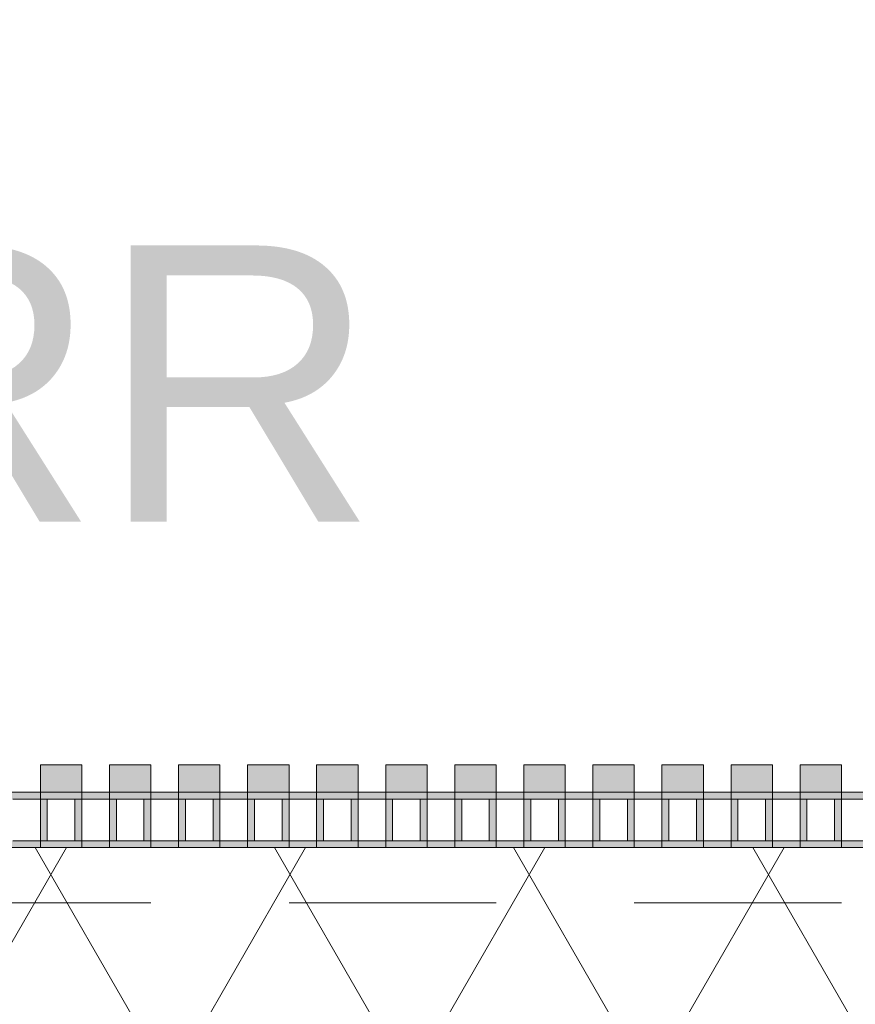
# Model space of a CAD drawing. Header units: metres. Extents: x -167 to 233, y -155 to 122.
# Tile 56 of 176: x 37.996 to 38.601, y 43.856 to 44.569. Entities that reach past the tile are written whole.
import ezdxf

# ---------------------------------------------------------------- set-up
doc = ezdxf.new("R2010")
doc.units = ezdxf.units.M
doc.header["$MEASUREMENT"] = 0
doc.linetypes.add('Strichlinie eng', pattern=[0.23, 0.15, -0.08])
for name, color, linetype in [('10 Wand außen', 7, 'Continuous'), ('50 Sanitäreinrichtung', 7, 'Continuous'), ('94 Genehmigungsplanung Bemaßung', 7, 'Continuous')]:
    doc.layers.add(name, color=color, linetype=linetype)
doc.styles.add('ERSTELLTER_STIL_1', font='arial.ttf')
doc.dimstyles.new('ERSTELLTER_STIL__1', dxfattribs={"dimtxt": 0.25, "dimasz": 0.19, "dimexe": 0.18, "dimexo": 0.1, "dimgap": 0, "dimtad": 1, "dimtih": 1, "dimtoh": 1, "dimzin": 0, "dimdsep": 46, "dimtxsty": 'ERSTELLTER_STIL_1', "dimblk": 'ARROWHEAD_6', "dimblk1": 'ARROWHEAD_6', "dimblk2": 'ARROWHEAD_6', "dimcen": 0.09, "dimclrd": 7, "dimclre": 7, "dimclrt": 7, "dimazin": 0, "dimtfac": 1, "dimtdec": 4, "dimtmove": 0, "dimatfit": 3, "dimfxl": 1, "dimtolj": 1, "dimtzin": 0, "dimarcsym": 0})

# ---------------------------------------------------------------- blocks, each defined once
blk = doc.blocks.new('Rechteck Raster Kassetten Fassade - ACB')
at = {"layer": '50 Sanitäreinrichtung', "linetype": 'Continuous', "lineweight": 0, "true_color": 0x9e9e9e}
for points in [[(0.29, 0.17), (0.29, 0.19), (0.26, 0.19), (0.26, 0.17)], [(0.34, 0.17), (0.34, 0.19), (0.31, 0.19), (0.31, 0.17)], [(0.39, 0.17), (0.39, 0.19), (0.36, 0.19), (0.36, 0.17)], [(0.44, 0.17), (0.44, 0.19), (0.41, 0.19), (0.41, 0.17)], [(0.49, 0.17), (0.49, 0.19), (0.46, 0.19), (0.46, 0.17)], [(0.54, 0.17), (0.54, 0.19), (0.51, 0.19), (0.51, 0.17)], [(0.59, 0.17), (0.59, 0.19), (0.56, 0.19), (0.56, 0.17)], [(0.64, 0.17), (0.64, 0.19), (0.61, 0.19), (0.61, 0.17)], [(0.69, 0.17), (0.69, 0.19), (0.66, 0.19), (0.66, 0.17)], [(0.74, 0.17), (0.74, 0.19), (0.71, 0.19), (0.71, 0.17)], [(0.79, 0.17), (0.79, 0.19), (0.76, 0.19), (0.76, 0.17)], [(0.84, 0.17), (0.84, 0.19), (0.81, 0.19), (0.81, 0.17)], [(0.21, 0.13), (0.26, 0.13), (0.26, 0.135), (0.215, 0.135), (0.215, 0.165), (0.26, 0.165), (0.26, 0.17), (0.21, 0.17)], [(0.26, 0.13), (0.31, 0.13), (0.31, 0.135), (0.265, 0.135), (0.265, 0.165), (0.31, 0.165), (0.31, 0.17), (0.26, 0.17)], [(0.285, 0.165), (0.285, 0.135), (0.29, 0.135), (0.29, 0.165)], [(0.31, 0.13), (0.36, 0.13), (0.36, 0.135), (0.315, 0.135), (0.315, 0.165), (0.36, 0.165), (0.36, 0.17), (0.31, 0.17)], [(0.335, 0.165), (0.335, 0.135), (0.34, 0.135), (0.34, 0.165)], [(0.36, 0.13), (0.41, 0.13), (0.41, 0.135), (0.365, 0.135), (0.365, 0.165), (0.41, 0.165), (0.41, 0.17), (0.36, 0.17)], [(0.385, 0.165), (0.385, 0.135), (0.39, 0.135), (0.39, 0.165)], [(0.41, 0.13), (0.46, 0.13), (0.46, 0.135), (0.415, 0.135), (0.415, 0.165), (0.46, 0.165), (0.46, 0.17), (0.41, 0.17)], [(0.435, 0.165), (0.435, 0.135), (0.44, 0.135), (0.44, 0.165)], [(0.46, 0.13), (0.51, 0.13), (0.51, 0.135), (0.465, 0.135), (0.465, 0.165), (0.51, 0.165), (0.51, 0.17), (0.46, 0.17)], [(0.485, 0.165), (0.485, 0.135), (0.49, 0.135), (0.49, 0.165)], [(0.51, 0.13), (0.56, 0.13), (0.56, 0.135), (0.515, 0.135), (0.515, 0.165), (0.56, 0.165), (0.56, 0.17), (0.51, 0.17)], [(0.535, 0.165), (0.535, 0.135), (0.54, 0.135), (0.54, 0.165)], [(0.56, 0.13), (0.61, 0.13), (0.61, 0.135), (0.565, 0.135), (0.565, 0.165), (0.61, 0.165), (0.61, 0.17), (0.56, 0.17)], [(0.585, 0.165), (0.585, 0.135), (0.59, 0.135), (0.59, 0.165)], [(0.61, 0.13), (0.66, 0.13), (0.66, 0.135), (0.615, 0.135), (0.615, 0.165), (0.66, 0.165), (0.66, 0.17), (0.61, 0.17)], [(0.635, 0.165), (0.635, 0.135), (0.64, 0.135), (0.64, 0.165)], [(0.66, 0.13), (0.71, 0.13), (0.71, 0.135), (0.665, 0.135), (0.665, 0.165), (0.71, 0.165), (0.71, 0.17), (0.66, 0.17)], [(0.685, 0.165), (0.685, 0.135), (0.69, 0.135), (0.69, 0.165)], [(0.71, 0.13), (0.76, 0.13), (0.76, 0.135), (0.715, 0.135), (0.715, 0.165), (0.76, 0.165), (0.76, 0.17), (0.71, 0.17)], [(0.735, 0.165), (0.735, 0.135), (0.74, 0.135), (0.74, 0.165)], [(0.76, 0.13), (0.81, 0.13), (0.81, 0.135), (0.765, 0.135), (0.765, 0.165), (0.81, 0.165), (0.81, 0.17), (0.76, 0.17)], [(0.785, 0.165), (0.785, 0.135), (0.79, 0.135), (0.79, 0.165)], [(0.81, 0.13), (0.86, 0.13), (0.86, 0.135), (0.815, 0.135), (0.815, 0.165), (0.86, 0.165), (0.86, 0.17), (0.81, 0.17)], [(0.835, 0.165), (0.835, 0.135), (0.84, 0.135), (0.84, 0.165)]]:
    blk.add_hatch(color=253, dxfattribs=at).paths.add_polyline_path(points)
at = {"layer": '50 Sanitäreinrichtung', "linetype": 'Continuous', "lineweight": 18}
h = blk.add_hatch(dxfattribs=at)
h.set_pattern_fill('Dämmung__weich_0001', color=8, style=0, pattern_type=2)
h.set_pattern_definition([(60, (0, 0), (-0.1299038, 0.075), []), (120, (0, 0), (0.1299038, 0.075), [])])
h.paths.add_polyline_path([(0, 0), (20.25, 0), (20.38, 0.13), (0, 0.13)])
at = {"layer": '50 Sanitäreinrichtung', "color": 251, "linetype": 'Continuous', "lineweight": 18, "true_color": 0x5f5f5f}
for p, q in [((0.29, 0.19), (0.26, 0.19)), ((0.26, 0.19), (0.26, 0.17)), ((0.29, 0.19), (0.26, 0.19)), ((0.26, 0.19), (0.26, 0.17)), ((0.29, 0.19), (0.29, 0.17)), ((0.29, 0.19), (0.29, 0.17)), ((0.34, 0.19), (0.31, 0.19)), ((0.31, 0.19), (0.31, 0.17)), ((0.34, 0.19), (0.31, 0.19)), ((0.31, 0.19), (0.31, 0.17)), ((0.34, 0.19), (0.34, 0.17)), ((0.34, 0.19), (0.34, 0.17)), ((0.39, 0.19), (0.36, 0.19)), ((0.36, 0.19), (0.36, 0.17)), ((0.39, 0.19), (0.36, 0.19)), ((0.36, 0.19), (0.36, 0.17)), ((0.39, 0.19), (0.39, 0.17)), ((0.39, 0.19), (0.39, 0.17)), ((0.44, 0.19), (0.41, 0.19)), ((0.41, 0.19), (0.41, 0.17)), ((0.44, 0.19), (0.41, 0.19)), ((0.41, 0.19), (0.41, 0.17)), ((0.44, 0.19), (0.44, 0.17)), ((0.44, 0.19), (0.44, 0.17)), ((0.49, 0.19), (0.46, 0.19)), ((0.46, 0.19), (0.46, 0.17)), ((0.49, 0.19), (0.46, 0.19)), ((0.46, 0.19), (0.46, 0.17)), ((0.49, 0.19), (0.49, 0.17)), ((0.49, 0.19), (0.49, 0.17)), ((0.54, 0.19), (0.51, 0.19)), ((0.51, 0.19), (0.51, 0.17)), ((0.54, 0.19), (0.51, 0.19)), ((0.51, 0.19), (0.51, 0.17)), ((0.54, 0.19), (0.54, 0.17)), ((0.54, 0.19), (0.54, 0.17)), ((0.59, 0.19), (0.56, 0.19)), ((0.56, 0.19), (0.56, 0.17)), ((0.59, 0.19), (0.56, 0.19)), ((0.56, 0.19), (0.56, 0.17)), ((0.59, 0.19), (0.59, 0.17)), ((0.59, 0.19), (0.59, 0.17)), ((0.64, 0.19), (0.61, 0.19)), ((0.61, 0.19), (0.61, 0.17)), ((0.64, 0.19), (0.61, 0.19)), ((0.61, 0.19), (0.61, 0.17)), ((0.64, 0.19), (0.64, 0.17)), ((0.64, 0.19), (0.64, 0.17)), ((0.69, 0.19), (0.66, 0.19)), ((0.66, 0.19), (0.66, 0.17)), ((0.69, 0.19), (0.66, 0.19)), ((0.66, 0.19), (0.66, 0.17)), ((0.69, 0.19), (0.69, 0.17)), ((0.69, 0.19), (0.69, 0.17)), ((0.74, 0.19), (0.71, 0.19)), ((0.71, 0.19), (0.71, 0.17)), ((0.74, 0.19), (0.71, 0.19)), ((0.71, 0.19), (0.71, 0.17)), ((0.74, 0.19), (0.74, 0.17)), ((0.74, 0.19), (0.74, 0.17)), ((0.79, 0.19), (0.76, 0.19)), ((0.76, 0.19), (0.76, 0.17)), ((0.79, 0.19), (0.76, 0.19)), ((0.76, 0.19), (0.76, 0.17)), ((0.79, 0.19), (0.79, 0.17)), ((0.79, 0.19), (0.79, 0.17)), ((0.84, 0.19), (0.81, 0.19)), ((0.81, 0.19), (0.81, 0.17)), ((0.84, 0.19), (0.81, 0.19)), ((0.81, 0.19), (0.81, 0.17)), ((0.84, 0.19), (0.84, 0.17)), ((0.84, 0.19), (0.84, 0.17)), ((0.29, 0.17), (0.21, 0.17)), ((0.29, 0.17), (0.21, 0.17)), ((0.26, 0.165), (0.24, 0.165)), ((0.26, 0.165), (0.24, 0.165)), ((0.34, 0.17), (0.26, 0.17)), ((0.26, 0.17), (0.26, 0.165)), ((0.34, 0.17), (0.26, 0.17)), ((0.26, 0.17), (0.26, 0.165)), ((0.29, 0.17), (0.26, 0.17)), ((0.29, 0.17), (0.26, 0.17)), ((0.265, 0.165), (0.26, 0.165)), ((0.26, 0.165), (0.26, 0.135)), ((0.265, 0.165), (0.26, 0.165)), ((0.26, 0.165), (0.26, 0.135)), ((0.285, 0.165), (0.265, 0.165)), ((0.265, 0.165), (0.265, 0.135)), ((0.285, 0.165), (0.265, 0.165)), ((0.285, 0.165), (0.265, 0.165)), ((0.265, 0.165), (0.265, 0.135)), ((0.285, 0.165), (0.265, 0.165)), ((0.285, 0.165), (0.285, 0.135)), ((0.29, 0.165), (0.285, 0.165)), ((0.285, 0.165), (0.285, 0.135)), ((0.29, 0.165), (0.285, 0.165)), ((0.29, 0.17), (0.29, 0.165)), ((0.29, 0.17), (0.29, 0.165)), ((0.29, 0.165), (0.29, 0.135)), ((0.31, 0.165), (0.29, 0.165)), ((0.29, 0.165), (0.29, 0.135)), ((0.31, 0.165), (0.29, 0.165)), ((0.39, 0.17), (0.31, 0.17)), ((0.31, 0.17), (0.31, 0.165)), ((0.39, 0.17), (0.31, 0.17)), ((0.31, 0.17), (0.31, 0.165)), ((0.34, 0.17), (0.31, 0.17)), ((0.34, 0.17), (0.31, 0.17)), ((0.315, 0.165), (0.31, 0.165)), ((0.31, 0.165), (0.31, 0.135)), ((0.315, 0.165), (0.31, 0.165)), ((0.31, 0.165), (0.31, 0.135)), ((0.335, 0.165), (0.315, 0.165)), ((0.315, 0.165), (0.315, 0.135)), ((0.335, 0.165), (0.315, 0.165)), ((0.335, 0.165), (0.315, 0.165)), ((0.315, 0.165), (0.315, 0.135)), ((0.335, 0.165), (0.315, 0.165)), ((0.335, 0.165), (0.335, 0.135)), ((0.34, 0.165), (0.335, 0.165)), ((0.335, 0.165), (0.335, 0.135)), ((0.34, 0.165), (0.335, 0.165)), ((0.34, 0.17), (0.34, 0.165)), ((0.34, 0.17), (0.34, 0.165)), ((0.34, 0.165), (0.34, 0.135)), ((0.36, 0.165), (0.34, 0.165)), ((0.34, 0.165), (0.34, 0.135)), ((0.36, 0.165), (0.34, 0.165)), ((0.44, 0.17), (0.36, 0.17)), ((0.36, 0.17), (0.36, 0.165)), ((0.44, 0.17), (0.36, 0.17)), ((0.36, 0.17), (0.36, 0.165)), ((0.39, 0.17), (0.36, 0.17)), ((0.39, 0.17), (0.36, 0.17)), ((0.365, 0.165), (0.36, 0.165)), ((0.36, 0.165), (0.36, 0.135)), ((0.365, 0.165), (0.36, 0.165)), ((0.36, 0.165), (0.36, 0.135)), ((0.385, 0.165), (0.365, 0.165)), ((0.365, 0.165), (0.365, 0.135)), ((0.385, 0.165), (0.365, 0.165)), ((0.385, 0.165), (0.365, 0.165)), ((0.365, 0.165), (0.365, 0.135)), ((0.385, 0.165), (0.365, 0.165)), ((0.385, 0.165), (0.385, 0.135)), ((0.39, 0.165), (0.385, 0.165)), ((0.385, 0.165), (0.385, 0.135)), ((0.39, 0.165), (0.385, 0.165)), ((0.39, 0.17), (0.39, 0.165)), ((0.39, 0.17), (0.39, 0.165)), ((0.39, 0.165), (0.39, 0.135)), ((0.41, 0.165), (0.39, 0.165)), ((0.39, 0.165), (0.39, 0.135)), ((0.41, 0.165), (0.39, 0.165)), ((0.49, 0.17), (0.41, 0.17)), ((0.41, 0.17), (0.41, 0.165)), ((0.49, 0.17), (0.41, 0.17)), ((0.41, 0.17), (0.41, 0.165)), ((0.44, 0.17), (0.41, 0.17)), ((0.44, 0.17), (0.41, 0.17)), ((0.415, 0.165), (0.41, 0.165)), ((0.41, 0.165), (0.41, 0.135)), ((0.415, 0.165), (0.41, 0.165)), ((0.41, 0.165), (0.41, 0.135)), ((0.435, 0.165), (0.415, 0.165)), ((0.415, 0.165), (0.415, 0.135)), ((0.435, 0.165), (0.415, 0.165)), ((0.435, 0.165), (0.415, 0.165)), ((0.415, 0.165), (0.415, 0.135)), ((0.435, 0.165), (0.415, 0.165)), ((0.435, 0.165), (0.435, 0.135)), ((0.44, 0.165), (0.435, 0.165)), ((0.435, 0.165), (0.435, 0.135)), ((0.44, 0.165), (0.435, 0.165)), ((0.44, 0.17), (0.44, 0.165)), ((0.44, 0.17), (0.44, 0.165)), ((0.44, 0.165), (0.44, 0.135)), ((0.46, 0.165), (0.44, 0.165)), ((0.44, 0.165), (0.44, 0.135)), ((0.46, 0.165), (0.44, 0.165)), ((0.54, 0.17), (0.46, 0.17)), ((0.46, 0.17), (0.46, 0.165)), ((0.54, 0.17), (0.46, 0.17)), ((0.46, 0.17), (0.46, 0.165)), ((0.49, 0.17), (0.46, 0.17)), ((0.49, 0.17), (0.46, 0.17)), ((0.465, 0.165), (0.46, 0.165)), ((0.46, 0.165), (0.46, 0.135)), ((0.465, 0.165), (0.46, 0.165)), ((0.46, 0.165), (0.46, 0.135)), ((0.485, 0.165), (0.465, 0.165)), ((0.465, 0.165), (0.465, 0.135)), ((0.485, 0.165), (0.465, 0.165)), ((0.485, 0.165), (0.465, 0.165)), ((0.465, 0.165), (0.465, 0.135)), ((0.485, 0.165), (0.465, 0.165)), ((0.485, 0.165), (0.485, 0.135)), ((0.49, 0.165), (0.485, 0.165)), ((0.485, 0.165), (0.485, 0.135)), ((0.49, 0.165), (0.485, 0.165)), ((0.49, 0.17), (0.49, 0.165)), ((0.49, 0.17), (0.49, 0.165)), ((0.49, 0.165), (0.49, 0.135)), ((0.51, 0.165), (0.49, 0.165)), ((0.49, 0.165), (0.49, 0.135)), ((0.51, 0.165), (0.49, 0.165)), ((0.59, 0.17), (0.51, 0.17)), ((0.51, 0.17), (0.51, 0.165)), ((0.59, 0.17), (0.51, 0.17)), ((0.51, 0.17), (0.51, 0.165)), ((0.54, 0.17), (0.51, 0.17)), ((0.54, 0.17), (0.51, 0.17)), ((0.515, 0.165), (0.51, 0.165)), ((0.51, 0.165), (0.51, 0.135)), ((0.515, 0.165), (0.51, 0.165)), ((0.51, 0.165), (0.51, 0.135)), ((0.535, 0.165), (0.515, 0.165)), ((0.515, 0.165), (0.515, 0.135)), ((0.535, 0.165), (0.515, 0.165)), ((0.535, 0.165), (0.515, 0.165)), ((0.515, 0.165), (0.515, 0.135)), ((0.535, 0.165), (0.515, 0.165)), ((0.535, 0.165), (0.535, 0.135)), ((0.54, 0.165), (0.535, 0.165)), ((0.535, 0.165), (0.535, 0.135)), ((0.54, 0.165), (0.535, 0.165)), ((0.54, 0.17), (0.54, 0.165)), ((0.54, 0.17), (0.54, 0.165)), ((0.54, 0.165), (0.54, 0.135)), ((0.56, 0.165), (0.54, 0.165)), ((0.54, 0.165), (0.54, 0.135)), ((0.56, 0.165), (0.54, 0.165)), ((0.64, 0.17), (0.56, 0.17)), ((0.56, 0.17), (0.56, 0.165)), ((0.64, 0.17), (0.56, 0.17)), ((0.56, 0.17), (0.56, 0.165)), ((0.59, 0.17), (0.56, 0.17)), ((0.59, 0.17), (0.56, 0.17)), ((0.565, 0.165), (0.56, 0.165)), ((0.56, 0.165), (0.56, 0.135)), ((0.565, 0.165), (0.56, 0.165)), ((0.56, 0.165), (0.56, 0.135)), ((0.585, 0.165), (0.565, 0.165)), ((0.565, 0.165), (0.565, 0.135)), ((0.585, 0.165), (0.565, 0.165)), ((0.585, 0.165), (0.565, 0.165)), ((0.565, 0.165), (0.565, 0.135)), ((0.585, 0.165), (0.565, 0.165)), ((0.585, 0.165), (0.585, 0.135)), ((0.59, 0.165), (0.585, 0.165)), ((0.585, 0.165), (0.585, 0.135)), ((0.59, 0.165), (0.585, 0.165)), ((0.59, 0.17), (0.59, 0.165)), ((0.59, 0.17), (0.59, 0.165)), ((0.59, 0.165), (0.59, 0.135)), ((0.61, 0.165), (0.59, 0.165)), ((0.59, 0.165), (0.59, 0.135)), ((0.61, 0.165), (0.59, 0.165)), ((0.69, 0.17), (0.61, 0.17)), ((0.61, 0.17), (0.61, 0.165)), ((0.69, 0.17), (0.61, 0.17)), ((0.61, 0.17), (0.61, 0.165)), ((0.64, 0.17), (0.61, 0.17)), ((0.64, 0.17), (0.61, 0.17)), ((0.615, 0.165), (0.61, 0.165)), ((0.61, 0.165), (0.61, 0.135)), ((0.615, 0.165), (0.61, 0.165)), ((0.61, 0.165), (0.61, 0.135)), ((0.635, 0.165), (0.615, 0.165)), ((0.615, 0.165), (0.615, 0.135)), ((0.635, 0.165), (0.615, 0.165)), ((0.635, 0.165), (0.615, 0.165)), ((0.615, 0.165), (0.615, 0.135)), ((0.635, 0.165), (0.615, 0.165)), ((0.635, 0.165), (0.635, 0.135)), ((0.64, 0.165), (0.635, 0.165)), ((0.635, 0.165), (0.635, 0.135)), ((0.64, 0.165), (0.635, 0.165)), ((0.64, 0.17), (0.64, 0.165)), ((0.64, 0.17), (0.64, 0.165)), ((0.64, 0.165), (0.64, 0.135)), ((0.66, 0.165), (0.64, 0.165)), ((0.64, 0.165), (0.64, 0.135)), ((0.66, 0.165), (0.64, 0.165)), ((0.74, 0.17), (0.66, 0.17)), ((0.66, 0.17), (0.66, 0.165)), ((0.74, 0.17), (0.66, 0.17)), ((0.66, 0.17), (0.66, 0.165)), ((0.69, 0.17), (0.66, 0.17)), ((0.69, 0.17), (0.66, 0.17)), ((0.665, 0.165), (0.66, 0.165)), ((0.66, 0.165), (0.66, 0.135)), ((0.665, 0.165), (0.66, 0.165)), ((0.66, 0.165), (0.66, 0.135)), ((0.685, 0.165), (0.665, 0.165)), ((0.665, 0.165), (0.665, 0.135)), ((0.685, 0.165), (0.665, 0.165)), ((0.685, 0.165), (0.665, 0.165)), ((0.665, 0.165), (0.665, 0.135)), ((0.685, 0.165), (0.665, 0.165)), ((0.685, 0.165), (0.685, 0.135)), ((0.69, 0.165), (0.685, 0.165)), ((0.685, 0.165), (0.685, 0.135)), ((0.69, 0.165), (0.685, 0.165)), ((0.69, 0.17), (0.69, 0.165)), ((0.69, 0.17), (0.69, 0.165)), ((0.69, 0.165), (0.69, 0.135)), ((0.71, 0.165), (0.69, 0.165)), ((0.69, 0.165), (0.69, 0.135)), ((0.71, 0.165), (0.69, 0.165)), ((0.79, 0.17), (0.71, 0.17)), ((0.71, 0.17), (0.71, 0.165)), ((0.79, 0.17), (0.71, 0.17)), ((0.71, 0.17), (0.71, 0.165)), ((0.74, 0.17), (0.71, 0.17)), ((0.74, 0.17), (0.71, 0.17)), ((0.715, 0.165), (0.71, 0.165)), ((0.71, 0.165), (0.71, 0.135)), ((0.715, 0.165), (0.71, 0.165)), ((0.71, 0.165), (0.71, 0.135)), ((0.735, 0.165), (0.715, 0.165)), ((0.715, 0.165), (0.715, 0.135)), ((0.735, 0.165), (0.715, 0.165)), ((0.735, 0.165), (0.715, 0.165)), ((0.715, 0.165), (0.715, 0.135)), ((0.735, 0.165), (0.715, 0.165)), ((0.735, 0.165), (0.735, 0.135)), ((0.74, 0.165), (0.735, 0.165)), ((0.735, 0.165), (0.735, 0.135)), ((0.74, 0.165), (0.735, 0.165)), ((0.74, 0.17), (0.74, 0.165)), ((0.74, 0.17), (0.74, 0.165)), ((0.74, 0.165), (0.74, 0.135)), ((0.76, 0.165), (0.74, 0.165)), ((0.74, 0.165), (0.74, 0.135)), ((0.76, 0.165), (0.74, 0.165)), ((0.84, 0.17), (0.76, 0.17)), ((0.76, 0.17), (0.76, 0.165)), ((0.84, 0.17), (0.76, 0.17)), ((0.76, 0.17), (0.76, 0.165)), ((0.79, 0.17), (0.76, 0.17)), ((0.79, 0.17), (0.76, 0.17)), ((0.765, 0.165), (0.76, 0.165)), ((0.76, 0.165), (0.76, 0.135)), ((0.765, 0.165), (0.76, 0.165)), ((0.76, 0.165), (0.76, 0.135)), ((0.785, 0.165), (0.765, 0.165)), ((0.765, 0.165), (0.765, 0.135)), ((0.785, 0.165), (0.765, 0.165)), ((0.785, 0.165), (0.765, 0.165)), ((0.765, 0.165), (0.765, 0.135)), ((0.785, 0.165), (0.765, 0.165)), ((0.785, 0.165), (0.785, 0.135)), ((0.79, 0.165), (0.785, 0.165)), ((0.785, 0.165), (0.785, 0.135)), ((0.79, 0.165), (0.785, 0.165)), ((0.79, 0.17), (0.79, 0.165)), ((0.79, 0.17), (0.79, 0.165)), ((0.79, 0.165), (0.79, 0.135)), ((0.81, 0.165), (0.79, 0.165)), ((0.79, 0.165), (0.79, 0.135)), ((0.81, 0.165), (0.79, 0.165)), ((0.89, 0.17), (0.81, 0.17)), ((0.81, 0.17), (0.81, 0.165)), ((0.89, 0.17), (0.81, 0.17)), ((0.81, 0.17), (0.81, 0.165)), ((0.84, 0.17), (0.81, 0.17)), ((0.84, 0.17), (0.81, 0.17)), ((0.815, 0.165), (0.81, 0.165)), ((0.81, 0.165), (0.81, 0.135)), ((0.815, 0.165), (0.81, 0.165)), ((0.81, 0.165), (0.81, 0.135)), ((0.835, 0.165), (0.815, 0.165)), ((0.815, 0.165), (0.815, 0.135)), ((0.835, 0.165), (0.815, 0.165)), ((0.835, 0.165), (0.815, 0.165)), ((0.815, 0.165), (0.815, 0.135)), ((0.835, 0.165), (0.815, 0.165)), ((0.835, 0.165), (0.835, 0.135)), ((0.84, 0.165), (0.835, 0.165)), ((0.835, 0.165), (0.835, 0.135)), ((0.84, 0.165), (0.835, 0.165)), ((0.84, 0.17), (0.84, 0.165)), ((0.84, 0.17), (0.84, 0.165)), ((0.84, 0.165), (0.84, 0.135)), ((0.86, 0.165), (0.84, 0.165)), ((0.84, 0.165), (0.84, 0.135)), ((0.86, 0.165), (0.84, 0.165)), ((20.38, 0.13), (0, 0.13)), ((0.29, 0.13), (0.21, 0.13)), ((0.29, 0.13), (0.21, 0.13)), ((0.26, 0.135), (0.24, 0.135)), ((0.26, 0.135), (0.24, 0.135)), ((0.265, 0.135), (0.26, 0.135)), ((0.26, 0.135), (0.26, 0.13)), ((0.265, 0.135), (0.26, 0.135)), ((0.26, 0.135), (0.26, 0.13)), ((0.34, 0.13), (0.26, 0.13)), ((0.34, 0.13), (0.26, 0.13)), ((0.285, 0.135), (0.265, 0.135)), ((0.285, 0.135), (0.265, 0.135)), ((0.285, 0.135), (0.265, 0.135)), ((0.285, 0.135), (0.265, 0.135)), ((0.29, 0.135), (0.285, 0.135)), ((0.29, 0.135), (0.285, 0.135)), ((0.29, 0.135), (0.29, 0.13)), ((0.31, 0.135), (0.29, 0.135)), ((0.29, 0.135), (0.29, 0.13)), ((0.31, 0.135), (0.29, 0.135)), ((0.315, 0.135), (0.31, 0.135)), ((0.31, 0.135), (0.31, 0.13)), ((0.315, 0.135), (0.31, 0.135)), ((0.31, 0.135), (0.31, 0.13)), ((0.39, 0.13), (0.31, 0.13)), ((0.39, 0.13), (0.31, 0.13)), ((0.335, 0.135), (0.315, 0.135)), ((0.335, 0.135), (0.315, 0.135)), ((0.335, 0.135), (0.315, 0.135)), ((0.335, 0.135), (0.315, 0.135)), ((0.34, 0.135), (0.335, 0.135)), ((0.34, 0.135), (0.335, 0.135)), ((0.34, 0.135), (0.34, 0.13)), ((0.36, 0.135), (0.34, 0.135)), ((0.34, 0.135), (0.34, 0.13)), ((0.36, 0.135), (0.34, 0.135)), ((0.365, 0.135), (0.36, 0.135)), ((0.36, 0.135), (0.36, 0.13)), ((0.365, 0.135), (0.36, 0.135)), ((0.36, 0.135), (0.36, 0.13)), ((0.44, 0.13), (0.36, 0.13)), ((0.44, 0.13), (0.36, 0.13)), ((0.385, 0.135), (0.365, 0.135)), ((0.385, 0.135), (0.365, 0.135)), ((0.385, 0.135), (0.365, 0.135)), ((0.385, 0.135), (0.365, 0.135)), ((0.39, 0.135), (0.385, 0.135)), ((0.39, 0.135), (0.385, 0.135)), ((0.39, 0.135), (0.39, 0.13)), ((0.41, 0.135), (0.39, 0.135)), ((0.39, 0.135), (0.39, 0.13)), ((0.41, 0.135), (0.39, 0.135)), ((0.415, 0.135), (0.41, 0.135)), ((0.41, 0.135), (0.41, 0.13)), ((0.415, 0.135), (0.41, 0.135)), ((0.41, 0.135), (0.41, 0.13)), ((0.49, 0.13), (0.41, 0.13)), ((0.49, 0.13), (0.41, 0.13)), ((0.435, 0.135), (0.415, 0.135)), ((0.435, 0.135), (0.415, 0.135)), ((0.435, 0.135), (0.415, 0.135)), ((0.435, 0.135), (0.415, 0.135)), ((0.44, 0.135), (0.435, 0.135)), ((0.44, 0.135), (0.435, 0.135)), ((0.44, 0.135), (0.44, 0.13)), ((0.46, 0.135), (0.44, 0.135)), ((0.44, 0.135), (0.44, 0.13)), ((0.46, 0.135), (0.44, 0.135)), ((0.465, 0.135), (0.46, 0.135)), ((0.46, 0.135), (0.46, 0.13)), ((0.465, 0.135), (0.46, 0.135)), ((0.46, 0.135), (0.46, 0.13)), ((0.54, 0.13), (0.46, 0.13)), ((0.54, 0.13), (0.46, 0.13)), ((0.485, 0.135), (0.465, 0.135)), ((0.485, 0.135), (0.465, 0.135)), ((0.485, 0.135), (0.465, 0.135)), ((0.485, 0.135), (0.465, 0.135)), ((0.49, 0.135), (0.485, 0.135)), ((0.49, 0.135), (0.485, 0.135)), ((0.49, 0.135), (0.49, 0.13)), ((0.51, 0.135), (0.49, 0.135)), ((0.49, 0.135), (0.49, 0.13)), ((0.51, 0.135), (0.49, 0.135)), ((0.515, 0.135), (0.51, 0.135)), ((0.51, 0.135), (0.51, 0.13)), ((0.515, 0.135), (0.51, 0.135)), ((0.51, 0.135), (0.51, 0.13)), ((0.59, 0.13), (0.51, 0.13)), ((0.59, 0.13), (0.51, 0.13)), ((0.535, 0.135), (0.515, 0.135)), ((0.535, 0.135), (0.515, 0.135)), ((0.535, 0.135), (0.515, 0.135)), ((0.535, 0.135), (0.515, 0.135)), ((0.54, 0.135), (0.535, 0.135)), ((0.54, 0.135), (0.535, 0.135)), ((0.54, 0.135), (0.54, 0.13)), ((0.56, 0.135), (0.54, 0.135)), ((0.54, 0.135), (0.54, 0.13)), ((0.56, 0.135), (0.54, 0.135)), ((0.565, 0.135), (0.56, 0.135)), ((0.56, 0.135), (0.56, 0.13)), ((0.565, 0.135), (0.56, 0.135)), ((0.56, 0.135), (0.56, 0.13)), ((0.64, 0.13), (0.56, 0.13)), ((0.64, 0.13), (0.56, 0.13)), ((0.585, 0.135), (0.565, 0.135)), ((0.585, 0.135), (0.565, 0.135)), ((0.585, 0.135), (0.565, 0.135)), ((0.585, 0.135), (0.565, 0.135)), ((0.59, 0.135), (0.585, 0.135)), ((0.59, 0.135), (0.585, 0.135)), ((0.59, 0.135), (0.59, 0.13)), ((0.61, 0.135), (0.59, 0.135)), ((0.59, 0.135), (0.59, 0.13)), ((0.61, 0.135), (0.59, 0.135)), ((0.615, 0.135), (0.61, 0.135)), ((0.61, 0.135), (0.61, 0.13)), ((0.615, 0.135), (0.61, 0.135)), ((0.61, 0.135), (0.61, 0.13)), ((0.69, 0.13), (0.61, 0.13)), ((0.69, 0.13), (0.61, 0.13)), ((0.635, 0.135), (0.615, 0.135)), ((0.635, 0.135), (0.615, 0.135)), ((0.635, 0.135), (0.615, 0.135)), ((0.635, 0.135), (0.615, 0.135)), ((0.64, 0.135), (0.635, 0.135)), ((0.64, 0.135), (0.635, 0.135)), ((0.64, 0.135), (0.64, 0.13)), ((0.66, 0.135), (0.64, 0.135)), ((0.64, 0.135), (0.64, 0.13)), ((0.66, 0.135), (0.64, 0.135)), ((0.665, 0.135), (0.66, 0.135)), ((0.66, 0.135), (0.66, 0.13)), ((0.665, 0.135), (0.66, 0.135)), ((0.66, 0.135), (0.66, 0.13)), ((0.74, 0.13), (0.66, 0.13)), ((0.74, 0.13), (0.66, 0.13)), ((0.685, 0.135), (0.665, 0.135)), ((0.685, 0.135), (0.665, 0.135)), ((0.685, 0.135), (0.665, 0.135)), ((0.685, 0.135), (0.665, 0.135)), ((0.69, 0.135), (0.685, 0.135)), ((0.69, 0.135), (0.685, 0.135)), ((0.69, 0.135), (0.69, 0.13)), ((0.71, 0.135), (0.69, 0.135)), ((0.69, 0.135), (0.69, 0.13)), ((0.71, 0.135), (0.69, 0.135)), ((0.715, 0.135), (0.71, 0.135)), ((0.71, 0.135), (0.71, 0.13)), ((0.715, 0.135), (0.71, 0.135)), ((0.71, 0.135), (0.71, 0.13)), ((0.79, 0.13), (0.71, 0.13)), ((0.79, 0.13), (0.71, 0.13)), ((0.735, 0.135), (0.715, 0.135)), ((0.735, 0.135), (0.715, 0.135)), ((0.735, 0.135), (0.715, 0.135)), ((0.735, 0.135), (0.715, 0.135)), ((0.74, 0.135), (0.735, 0.135)), ((0.74, 0.135), (0.735, 0.135)), ((0.74, 0.135), (0.74, 0.13)), ((0.76, 0.135), (0.74, 0.135)), ((0.74, 0.135), (0.74, 0.13)), ((0.76, 0.135), (0.74, 0.135)), ((0.765, 0.135), (0.76, 0.135)), ((0.76, 0.135), (0.76, 0.13)), ((0.765, 0.135), (0.76, 0.135)), ((0.76, 0.135), (0.76, 0.13)), ((0.84, 0.13), (0.76, 0.13)), ((0.84, 0.13), (0.76, 0.13)), ((0.785, 0.135), (0.765, 0.135)), ((0.785, 0.135), (0.765, 0.135)), ((0.785, 0.135), (0.765, 0.135)), ((0.785, 0.135), (0.765, 0.135)), ((0.79, 0.135), (0.785, 0.135)), ((0.79, 0.135), (0.785, 0.135)), ((0.79, 0.135), (0.79, 0.13)), ((0.81, 0.135), (0.79, 0.135)), ((0.79, 0.135), (0.79, 0.13)), ((0.81, 0.135), (0.79, 0.135)), ((0.815, 0.135), (0.81, 0.135)), ((0.81, 0.135), (0.81, 0.13)), ((0.815, 0.135), (0.81, 0.135)), ((0.81, 0.135), (0.81, 0.13)), ((0.89, 0.13), (0.81, 0.13)), ((0.89, 0.13), (0.81, 0.13)), ((0.835, 0.135), (0.815, 0.135)), ((0.835, 0.135), (0.815, 0.135)), ((0.835, 0.135), (0.815, 0.135)), ((0.835, 0.135), (0.815, 0.135)), ((0.84, 0.135), (0.835, 0.135)), ((0.84, 0.135), (0.835, 0.135)), ((0.84, 0.135), (0.84, 0.13)), ((0.86, 0.135), (0.84, 0.135)), ((0.84, 0.135), (0.84, 0.13)), ((0.86, 0.135), (0.84, 0.135))]:
    blk.add_line(p, q, dxfattribs=at)
at = {"layer": '50 Sanitäreinrichtung', "color": 251, "linetype": 'Strichlinie eng', "lineweight": 18, "true_color": 0x5f5f5f}
blk.add_line((20.34, 0.09), (0, 0.09), dxfattribs=at)
blk = doc.blocks.new('*D233', base_point=(27236.13209, 33357.27905))
at = {"layer": '94 Genehmigungsplanung Bemaßung', "color": 7, "linetype": 'Continuous', "lineweight": 13}
for p, q in [((17.34109, 46.96218), (17.34109, 47.33718)), ((58.16249, 46.96218), (58.16249, 47.33718)), ((17.44109, 47.24968), (17.24109, 47.04968)), ((58.06249, 47.04968), (58.26249, 47.24968)), ((17.19109, 47.14968), (17.34109, 47.14968)), ((17.34109, 47.14968), (58.16249, 47.14968)), ((58.16249, 47.14968), (58.31249, 47.14968))]:
    blk.add_line(p, q, dxfattribs=at)
at = {"layer": '94 Genehmigungsplanung Bemaßung', "color": 7, "lineweight": 13, "insert": (37.3228, 47.19968), "char_height": 0.25, "attachment_point": 7, "style": 'ERSTELLTER_STIL_1'}
blk.add_mtext('\\A1;{\\pql;\\fArial|b0|i0|c0|p0;\\W1.000000;40,82}', dxfattribs=at)
blk = doc.blocks.new('ARROWHEAD_6')
at = {"color": 0, "linetype": 'Continuous', "lineweight": 0}
for p, q in [((-0.5, -0.5), (0.5, 0.5)), ((0, 0), (-1, 0))]:
    blk.add_line(p, q, dxfattribs=at)
blk = doc.blocks.new('*D257', base_point=(27236.13209, 33357.27905))
at = {"layer": '94 Genehmigungsplanung Bemaßung', "color": 7, "linetype": 'Continuous', "lineweight": 13}
for p, q in [((17.50109, 45.65596), (17.50109, 46.03096)), ((58.00249, 45.65596), (58.00249, 46.03096)), ((17.60109, 45.94346), (17.40109, 45.74346)), ((57.90249, 45.74346), (58.10249, 45.94346)), ((17.50109, 45.84346), (58.00249, 45.84346))]:
    blk.add_line(p, q, dxfattribs=at)
at = {"layer": '94 Genehmigungsplanung Bemaßung', "color": 7, "lineweight": 13, "char_height": 0.25, "attachment_point": 7, "style": 'ERSTELLTER_STIL_1'}
for s, insert in [('\\A1;{\\pql;\\fArial|b0|i0|c0|p0;\\W1.000000;40,50}', (37.13212, 45.89346)), ('\\A1;{\\pql;\\fArial|b0|i0|c0|p0;\\W1.000000;16}', (57.52113, 45.89346))]:
    blk.add_mtext(s, dxfattribs=dict(at, insert=insert))

msp = doc.modelspace()

# ---------------------------------------------------------------- block references
at = {"layer": '50 Sanitäreinrichtung', "color": 251, "linetype": 'Continuous', "lineweight": 18, "true_color": 0x5f5f5f}
msp.add_blockref('Rechteck Raster Kassetten Fassade - ACB', (37.75109, 43.83968), dxfattribs=at)

# ---------------------------------------------------------------- texts
at = {"layer": '10 Wand außen', "color": 7, "linetype": 'Continuous', "lineweight": 13, "insert": (37.85181, 44.40542), "char_height": 0.2, "attachment_point": 1, "style": 'ERSTELLTER_STIL_1'}
msp.add_mtext('\\A1;{\\pql;\\fArial|b0|i0|c0|p0;\\W1.000000;RR}', dxfattribs=at)

# ---------------------------------------------------------------- dimensions: what is measured, and where the dimension line sits
at = {"layer": '94 Genehmigungsplanung Bemaßung', "color": 7, "linetype": 'Continuous', "lineweight": 13}
for base, p1, p2, picture, middle in [((58.16249, 47.14968), (17.34109, 43.99968), (58.16249, 43.99968), '*D233', (37.74157, 47.32468)), ((58.00249, 45.84346), (17.50109, 43.83968), (58.00249, 43.83968), '*D257', (37.55089, 46.01846))]:
    dim = msp.add_linear_dim(base=base, p1=p1, p2=p2, dimstyle='ERSTELLTER_STIL__1', dxfattribs=at)
    dim.commit()
    dim.dimension.update_dxf_attribs({"geometry": picture, "text_midpoint": middle, "dimtype": 160})

doc.saveas('drawing.dxf')
